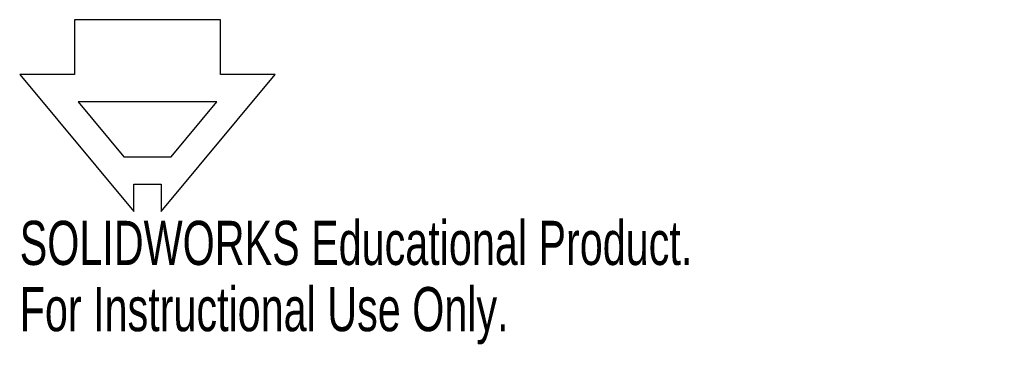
# Model space of a CAD drawing. Header units: millimetres. Extents: x -6 to 102, y -27 to 9.
import ezdxf

# ---------------------------------------------------------------- set-up
doc = ezdxf.new("R2010")
doc.units = ezdxf.units.MM
doc.styles.add('SLDTEXTSTYLE0', font='TXT', dxfattribs={"width": 0.7})

msp = doc.modelspace()

# ---------------------------------------------------------------- linework, layer by layer
at = {"color": 7, "linetype": 'Continuous', "lineweight": 25}
for p, q in [((16.08, 9.03), (0.08, 9.03)), ((0.08, 9.03), (0.08, 3.03)), ((16.08, 3.03), (16.08, 9.03)), ((0.08, 3.03), (-5.92, 3.03)), ((-5.92, 3.03), (6.58, -11.97)), ((9.58, -11.97), (22.08, 3.03)), ((22.08, 3.03), (16.08, 3.03)), ((0.48, 0.03), (5.48, -5.97)), ((15.67, 0.03), (0.48, 0.03)), ((10.67, -5.97), (15.67, 0.03)), ((5.48, -5.97), (10.67, -5.97)), ((6.58, -11.97), (6.58, -8.97)), ((6.58, -8.97), (9.58, -8.97)), ((9.58, -8.97), (9.58, -11.97))]:
    msp.add_line(p, q, dxfattribs=at)

# ---------------------------------------------------------------- texts
at = {"color": 7, "linetype": 'Continuous', "char_height": 4.8336, "attachment_point": 1, "style": 'SLDTEXTSTYLE0'}
for s, insert in [('SOLIDWORKS Educational Product.', (-5.92, -12.99)), ('For Instructional Use Only.', (-5.92, -20.24))]:
    msp.add_mtext(s, dxfattribs=dict(at, insert=insert))

doc.saveas('drawing.dxf')
